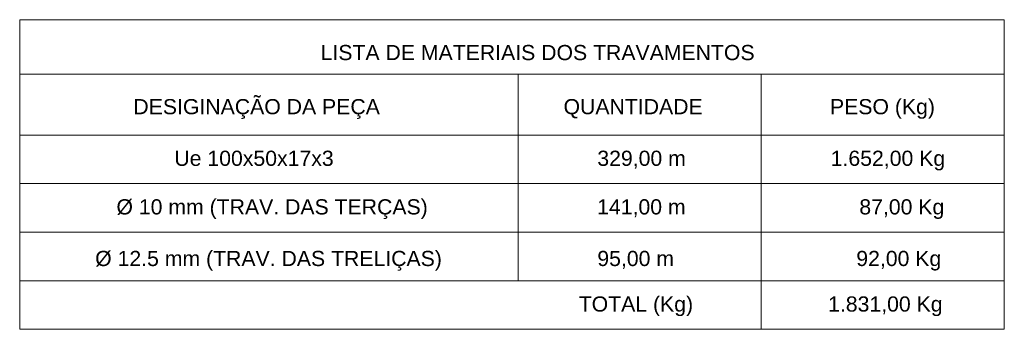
# Model space of a CAD drawing. Header units: metres. Extents: x 10.9 to 53.4, y -75.7 to 7.5.
# Tile 9 of 14: x 38.7 to 40.3, y 0.3 to 0.8. Entities that reach past the tile are written whole.
import ezdxf

# ---------------------------------------------------------------- set-up
doc = ezdxf.new("R2010")
doc.units = ezdxf.units.M
doc.layers.add('A-DETL-THIN', color=7, linetype='Continuous', lineweight=18)
doc.layers.add('G-ANNO-TEXT', color=7, linetype='Continuous', lineweight=9)
doc.styles.add('Arial_7', font='arial.ttf', dxfattribs={"height": 0.025})

msp = doc.modelspace()

# ---------------------------------------------------------------- linework, layer by layer
at = {"layer": 'A-DETL-THIN'}
for p, q in [((38.721756, 0.821463), (40.341756, 0.821463)), ((38.721756, 0.821463), (38.721756, 0.311463)), ((40.341756, 0.821463), (40.341756, 0.311463)), ((38.721756, 0.731463), (40.341756, 0.731463)), ((39.541756, 0.731463), (39.541756, 0.391463)), ((39.941756, 0.731463), (39.941756, 0.311463)), ((38.721756, 0.631463), (40.341756, 0.631463)), ((38.721756, 0.551463), (40.341756, 0.551463)), ((38.721756, 0.471463), (40.341756, 0.471463)), ((38.721756, 0.391463), (40.341756, 0.391463)), ((38.721756, 0.391463), (40.341756, 0.391463)), ((38.721756, 0.311463), (40.341756, 0.311463)), ((38.721756, 0.311463), (40.341756, 0.311463))]:
    msp.add_line(p, q, dxfattribs=at)

# ---------------------------------------------------------------- texts
at = {"layer": 'G-ANNO-TEXT', "char_height": 0.025, "attachment_point": 1, "style": 'Arial_7'}
for s, insert, width in [('LISTA DE MATERIAIS DOS TRAVAMENTOS', (39.216905, 0.779814), 0.86502081), ('DESIGINAÇÃO DA PEÇA', (38.908803, 0.690705), 0.49063275), ('QUANTIDADE', (39.616559, 0.690705), 0.27738388), ('PESO (Kg)', (40.054933, 0.690705), 0.21004212), ('Ue 100x50x17x3', (38.97624, 0.605677), 0.3142615), ('329,00 m', (39.672126, 0.605677), 0.17637125), (' 1.652,00 Kg', (40.046377, 0.605677), 0.23970456), (' Ø 10 mm (TRAV. DAS TERÇAS)', (38.87124, 0.525677), 0.63573819), (' 141,00 m', (39.662126, 0.525677), 0.18839656), ('87,00 Kg', (40.103216, 0.525677), 0.16915606), (' Ø 12.5 mm (TRAV. DAS TRELIÇAS)', (38.83624, 0.440677), 0.70628669), ('95,00 m', (39.672126, 0.440677), 0.15312231), ('92,00 Kg', (40.098216, 0.440677), 0.16915606), ('TOTAL (Kg)', (39.64152, 0.365677), 0.23008431), (' 1.831,00 Kg', (40.042126, 0.365677), 0.23970456)]:
    msp.add_mtext(s, dxfattribs=dict(at, insert=insert, width=width))

doc.saveas('drawing.dxf')
